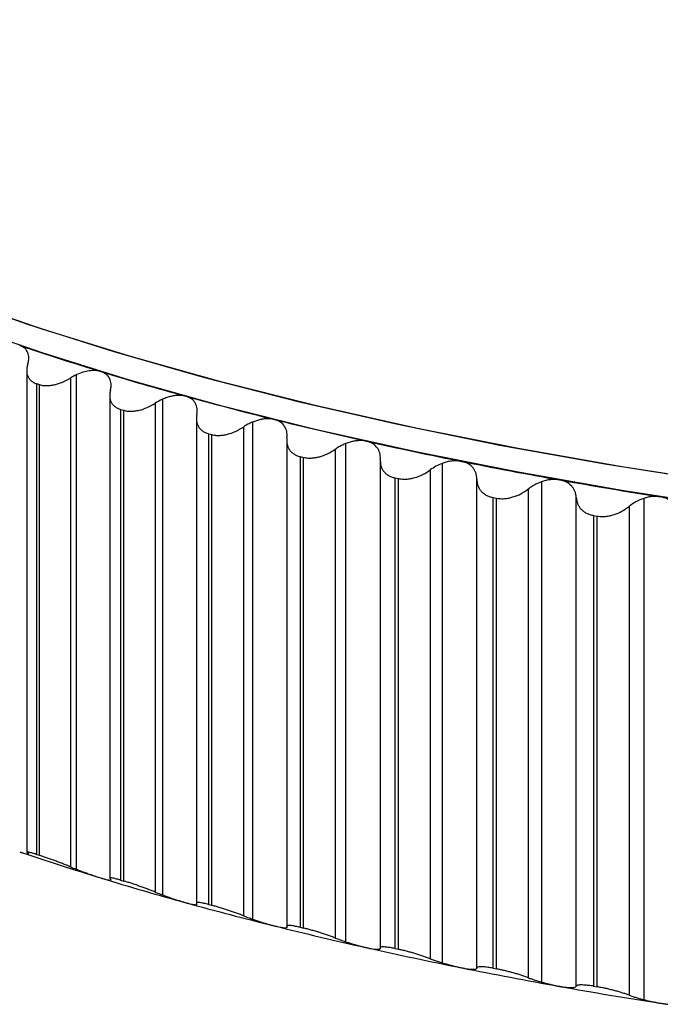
# Paper-space layout '_Dimétrica' of a CAD drawing. Header units: millimetres. Extents: x -40.5 to 42.3, y -20.2 to 56.9.
# Tile 2 of 8: x -25.3 to -15.1, y -19.1 to -3.5. Entities that reach past the tile are written whole.
import ezdxf

# ---------------------------------------------------------------- set-up
doc = ezdxf.new("R2010")
doc.units = ezdxf.units.MM

psp = doc.layouts.new('_Dimétrica')

# ---------------------------------------------------------------- linework, layer by layer
at = {"color": 7, "linetype": 'Continuous', "lineweight": 25}
for p, q in [((-25.162, -9.086), (-25.162, -16.705)), ((-24.377, -9.153), (-24.377, -16.975)), ((-25.009, -9.292), (-24.962, -9.307)), ((-25.009, -9.292), (-25.009, -16.74)), ((-24.962, -16.755), (-24.962, -9.307)), ((-24.471, -9.203), (-24.471, -16.937)), ((-23.848, -9.477), (-23.848, -17.119)), ((-23.131, -9.602), (-23.131, -17.336)), ((-23.012, -9.538), (-23.012, -17.382)), ((-23.677, -9.699), (-23.627, -9.714)), ((-23.677, -9.699), (-23.677, -17.148)), ((-23.627, -17.162), (-23.627, -9.714)), ((-22.475, -9.808), (-22.475, -17.547)), ((-21.59, -9.901), (-21.59, -17.765)), ((-22.284, -10.085), (-22.233, -10.098)), ((-22.284, -10.085), (-22.284, -17.533)), ((-22.233, -17.546), (-22.233, -10.098)), ((-21.732, -9.978), (-21.732, -17.712)), ((-21.046, -10.164), (-21.046, -17.903)), ((-20.114, -10.24), (-20.114, -18.123)), ((-20.279, -10.33), (-20.279, -18.064)), ((-20.835, -10.446), (-20.782, -10.459)), ((-20.835, -10.446), (-20.835, -17.894)), ((-20.782, -17.907), (-20.782, -10.459)), ((-19.566, -10.496), (-19.566, -18.235)), ((-18.587, -10.555), (-18.587, -18.455)), ((-18.774, -10.657), (-18.774, -18.391)), ((-19.334, -10.783), (-19.279, -10.794)), ((-19.334, -10.783), (-19.334, -18.231)), ((-19.279, -18.242), (-19.279, -10.794)), ((-18.037, -18.539), (-18.037, -10.805)), ((-17.013, -10.844), (-17.013, -18.761)), ((-17.222, -10.959), (-17.222, -18.693)), ((-17.784, -11.094), (-17.727, -11.104)), ((-17.784, -11.094), (-17.784, -18.542)), ((-17.727, -18.552), (-17.727, -11.104)), ((-16.463, -18.828), (-16.463, -11.094)), ((-15.396, -11.107), (-15.396, -19.039)), ((-15.626, -11.234), (-15.626, -18.968)), ((-16.189, -11.378), (-16.13, -11.388)), ((-16.189, -11.378), (-16.189, -18.826)), ((-16.13, -18.836), (-16.13, -11.388)), ((-25.009, -16.74), (-24.962, -16.755)), ((-23.677, -17.148), (-23.627, -17.162)), ((-22.467, -17.528), (-22.469, -17.519)), ((-22.284, -17.533), (-22.233, -17.546)), ((-20.835, -17.894), (-20.782, -17.907)), ((-19.334, -18.231), (-19.279, -18.242)), ((-17.784, -18.542), (-17.727, -18.552)), ((-16.189, -18.826), (-16.13, -18.836))]:
    psp.add_line(p, q, dxfattribs=at)
at = {"color": 7, "linetype": 'Continuous', "lineweight": 25, "flags": 128}
for points in [[(-35.5, 0), (-35.474, -0.449), (-35.352, -1.078), (-35.13, -1.704), (-34.808, -2.325), (-34.388, -2.939), (-33.87, -3.545), (-33.256, -4.141), (-32.548, -4.725), (-31.747, -5.295), (-30.857, -5.851), (-29.879, -6.39), (-28.816, -6.911), (-27.672, -7.413), (-26.449, -7.893), (-25.151, -8.351), (-23.782, -8.785), (-22.346, -9.195), (-20.846, -9.578), (-19.287, -9.935), (-17.673, -10.263), (-16.01, -10.562), (-14.301, -10.831), (-12.551, -11.069)], [(-13.99, -10.876), (-15.708, -10.612), (-17.381, -10.318), (-19.005, -9.995), (-20.576, -9.643), (-22.087, -9.264), (-23.536, -8.859), (-24.918, -8.428), (-26.23, -7.974), (-27.466, -7.497), (-28.625, -6.999), (-29.703, -6.481), (-30.696, -5.944), (-31.603, -5.391), (-32.419, -4.822), (-33.144, -4.239), (-33.774, -3.645), (-34.308, -3.04), (-34.745, -2.427), (-35.084, -1.806), (-35.323, -1.181), (-35.461, -0.552), (-35.5, 0)], [(-13.99, -11.253), (-15.708, -10.989), (-17.381, -10.695), (-19.005, -10.372), (-20.576, -10.02), (-22.087, -9.641), (-23.536, -9.236), (-24.918, -8.805), (-26.23, -8.351), (-27.466, -7.874), (-28.625, -7.376), (-29.703, -6.858), (-30.696, -6.321), (-31.603, -5.768), (-32.419, -5.199), (-33.144, -4.617), (-33.774, -4.022), (-34.308, -3.417), (-34.745, -2.804), (-35.084, -2.184), (-35.323, -1.558), (-35.461, -0.929), (-35.5, -0.377)]]:
    psp.add_lwpolyline(points, dxfattribs=at)
at = {"color": 7, "linetype": 'Continuous', "lineweight": 25}
for centre, radius, start, end in [((-10.546, 34.935), 46.041, 251.3455, 253.0246), ((-8.946, 40.173), 51.519, 253.0228, 254.5807), ((-7.456, 45.571), 57.118, 254.5791, 256.0334), ((-6.091, 51.05), 62.764, 256.03212, 257.39782), ((-4.865, 56.531), 68.381, 257.3967, 258.68655), ((-3.784, 61.928), 73.885, 258.68558, 259.91054), ((-2.852, 67.157), 79.197, 259.90969, 261.07924), ((-10.546, 26.922), 46.041, 251.3455, 253.0246), ((-8.946, 32.16), 51.519, 253.0228, 254.5807), ((-7.456, 37.557), 57.118, 254.5791, 256.0334), ((-6.091, 43.036), 62.764, 256.03212, 257.39782), ((-4.865, 48.517), 68.381, 257.3967, 258.68655), ((-3.784, 53.914), 73.885, 258.68558, 259.91054), ((-2.852, 59.143), 79.197, 259.90969, 261.07924)]:
    psp.add_arc(centre, radius, start, end, dxfattribs=at)
for points, knots in [([(-25.146, -8.986), (-25.141, -8.969), (-25.131, -8.934), (-25.128, -8.886), (-25.132, -8.842), (-25.147, -8.788), (-25.186, -8.728), (-25.245, -8.7), (-25.273, -8.687)], [0, 0, 0, 0, 0.136966, 0.265945, 0.387159, 0.500876, 0.756571, 1, 1, 1, 1]), ([(-25.146, -8.986), (-25.15, -9.004), (-25.16, -9.038), (-25.164, -9.086), (-25.16, -9.131), (-25.147, -9.174), (-25.126, -9.212), (-25.096, -9.245), (-25.057, -9.273), (-25.025, -9.285), (-25.009, -9.292)], [0, 0, 0, 0, 0.129351, 0.25442, 0.37715, 0.499598, 0.624418, 0.748827, 0.875523, 1, 1, 1, 1]), ([(-23.989, -9.1), (-24.002, -9.096), (-24.029, -9.089), (-24.075, -9.085), (-24.123, -9.085), (-24.188, -9.091), (-24.275, -9.11), (-24.342, -9.138), (-24.377, -9.153)], [0, 0, 0, 0, 0.122247, 0.246035, 0.371863, 0.500206, 0.739618, 1, 1, 1, 1]), ([(-23.837, -9.397), (-23.833, -9.379), (-23.826, -9.344), (-23.826, -9.296), (-23.833, -9.253), (-23.853, -9.198), (-23.896, -9.139), (-23.958, -9.113), (-23.989, -9.1)], [0, 0, 0, 0, 0.1369664, 0.265945, 0.3871587, 0.5008761, 0.7565711, 1, 1, 1, 1]), ([(-24.962, -9.307), (-24.951, -9.31), (-24.928, -9.316), (-24.891, -9.322), (-24.845, -9.324), (-24.789, -9.321), (-24.704, -9.306), (-24.594, -9.272), (-24.512, -9.226), (-24.471, -9.203)], [0, 0, 0, 0, 0.082853, 0.165927, 0.250144, 0.37425, 0.499637, 0.745109, 1, 1, 1, 1]), ([(-23.837, -9.397), (-23.841, -9.414), (-23.848, -9.448), (-23.849, -9.497), (-23.842, -9.542), (-23.826, -9.584), (-23.802, -9.622), (-23.768, -9.655), (-23.727, -9.682), (-23.693, -9.694), (-23.677, -9.699)], [0, 0, 0, 0, 0.129351, 0.25442, 0.37715, 0.499598, 0.624418, 0.748827, 0.875523, 1, 1, 1, 1]), ([(-22.644, -9.491), (-22.66, -9.487), (-22.694, -9.479), (-22.751, -9.477), (-22.812, -9.48), (-22.877, -9.492), (-22.945, -9.51), (-22.99, -9.529), (-23.012, -9.538)], [0, 0, 0, 0, 0.153735, 0.3115398, 0.4743005, 0.642825, 0.8178414, 1, 1, 1, 1]), ([(-22.469, -9.785), (-22.466, -9.767), (-22.461, -9.732), (-22.464, -9.684), (-22.474, -9.641), (-22.498, -9.587), (-22.546, -9.528), (-22.612, -9.503), (-22.644, -9.491)], [0, 0, 0, 0, 0.1369664, 0.2659451, 0.3871588, 0.5008762, 0.7565711, 1, 1, 1, 1]), ([(-23.627, -9.714), (-23.616, -9.717), (-23.592, -9.723), (-23.553, -9.727), (-23.506, -9.729), (-23.449, -9.725), (-23.363, -9.709), (-23.252, -9.673), (-23.172, -9.626), (-23.131, -9.602)], [0, 0, 0, 0, 0.082853, 0.165926, 0.250143, 0.37425, 0.499637, 0.745109, 1, 1, 1, 1]), ([(-22.469, -9.785), (-22.471, -9.802), (-22.476, -9.836), (-22.474, -9.885), (-22.464, -9.93), (-22.445, -9.972), (-22.418, -10.009), (-22.381, -10.041), (-22.337, -10.068), (-22.302, -10.079), (-22.284, -10.085)], [0, 0, 0, 0, 0.129351, 0.25442, 0.37715, 0.499598, 0.624418, 0.748827, 0.875523, 1, 1, 1, 1]), ([(-21.59, -9.901), (-21.614, -9.912), (-21.663, -9.934), (-21.709, -9.963), (-21.732, -9.978)], [0, 0, 0, 0, 0.479075, 1, 1, 1, 1]), ([(-21.241, -9.858), (-21.258, -9.855), (-21.29, -9.848), (-21.345, -9.846), (-21.403, -9.85), (-21.464, -9.86), (-21.527, -9.877), (-21.569, -9.893), (-21.59, -9.901)], [0, 0, 0, 0, 0.15525, 0.314068, 0.477251, 0.645532, 0.81958, 1, 1, 1, 1]), ([(-21.043, -10.15), (-21.042, -10.132), (-21.039, -10.097), (-21.045, -10.048), (-21.058, -10.005), (-21.086, -9.952), (-21.14, -9.894), (-21.208, -9.87), (-21.241, -9.858)], [0, 0, 0, 0, 0.136966, 0.265945, 0.387159, 0.500876, 0.756571, 1, 1, 1, 1]), ([(-22.233, -10.098), (-22.221, -10.101), (-22.196, -10.107), (-22.156, -10.111), (-22.107, -10.111), (-22.049, -10.106), (-21.962, -10.089), (-21.851, -10.051), (-21.773, -10.002), (-21.732, -9.978)], [0, 0, 0, 0, 0.082853, 0.165926, 0.250143, 0.37425, 0.499637, 0.745109, 1, 1, 1, 1]), ([(-21.043, -10.15), (-21.045, -10.167), (-21.048, -10.201), (-21.042, -10.25), (-21.029, -10.294), (-21.007, -10.336), (-20.976, -10.373), (-20.937, -10.404), (-20.891, -10.43), (-20.854, -10.441), (-20.835, -10.446)], [0, 0, 0, 0, 0.129351, 0.25442, 0.37715, 0.499598, 0.624418, 0.748827, 0.875523, 1, 1, 1, 1]), ([(-20.114, -10.24), (-20.132, -10.248), (-20.169, -10.264), (-20.225, -10.294), (-20.26, -10.318), (-20.279, -10.33)], [0, 0, 0, 0, 0.3123561, 0.6455415, 1, 1, 1, 1]), ([(-19.785, -10.202), (-19.804, -10.199), (-19.843, -10.192), (-19.906, -10.192), (-19.973, -10.199), (-20.044, -10.215), (-20.09, -10.232), (-20.114, -10.24)], [0, 0, 0, 0, 0.188362, 0.381398, 0.580304, 0.786175, 1, 1, 1, 1]), ([(-19.565, -10.49), (-19.564, -10.472), (-19.564, -10.437), (-19.573, -10.389), (-19.589, -10.346), (-19.621, -10.293), (-19.679, -10.236), (-19.751, -10.213), (-19.785, -10.202)], [0, 0, 0, 0, 0.1369664, 0.2659451, 0.3871589, 0.5008763, 0.7565712, 1, 1, 1, 1]), ([(-20.782, -10.459), (-20.769, -10.461), (-20.744, -10.466), (-20.703, -10.47), (-20.653, -10.469), (-20.594, -10.463), (-20.506, -10.444), (-20.396, -10.405), (-20.318, -10.355), (-20.279, -10.33)], [0, 0, 0, 0, 0.082853, 0.165927, 0.250144, 0.37425, 0.499637, 0.745109, 1, 1, 1, 1]), ([(-19.565, -10.49), (-19.565, -10.507), (-19.566, -10.541), (-19.557, -10.59), (-19.541, -10.634), (-19.516, -10.675), (-19.482, -10.712), (-19.44, -10.743), (-19.391, -10.768), (-19.353, -10.778), (-19.334, -10.783)], [0, 0, 0, 0, 0.129351, 0.25442, 0.37715, 0.499598, 0.624418, 0.748827, 0.875523, 1, 1, 1, 1]), ([(-18.279, -10.521), (-18.298, -10.518), (-18.334, -10.512), (-18.394, -10.512), (-18.457, -10.519), (-18.522, -10.533), (-18.565, -10.547), (-18.587, -10.555)], [0, 0, 0, 0, 0.189926, 0.383876, 0.582901, 0.787979, 1, 1, 1, 1]), ([(-18.037, -10.805), (-18.038, -10.787), (-18.039, -10.752), (-18.052, -10.704), (-18.07, -10.662), (-18.106, -10.609), (-18.169, -10.553), (-18.243, -10.532), (-18.279, -10.521)], [0, 0, 0, 0, 0.136966, 0.265945, 0.387159, 0.500876, 0.756571, 1, 1, 1, 1]), ([(-19.279, -10.794), (-19.266, -10.797), (-19.239, -10.801), (-19.197, -10.804), (-19.147, -10.803), (-19.087, -10.796), (-18.999, -10.775), (-18.889, -10.734), (-18.813, -10.683), (-18.774, -10.657)], [0, 0, 0, 0, 0.082854, 0.165927, 0.250144, 0.37425, 0.499637, 0.745109, 1, 1, 1, 1]), ([(-18.037, -10.805), (-18.036, -10.822), (-18.035, -10.856), (-18.023, -10.905), (-18.003, -10.949), (-17.975, -10.99), (-17.939, -11.025), (-17.894, -11.056), (-17.843, -11.08), (-17.803, -11.089), (-17.784, -11.094)], [0, 0, 0, 0, 0.129351, 0.25442, 0.37715, 0.499598, 0.624418, 0.748827, 0.875523, 1, 1, 1, 1]), ([(-17.013, -10.844), (-17.03, -10.851), (-17.066, -10.864), (-17.118, -10.891), (-17.171, -10.922), (-17.205, -10.946), (-17.222, -10.959)], [0, 0, 0, 0, 0.228738, 0.4714, 0.728378, 1, 1, 1, 1]), ([(-16.727, -10.815), (-16.744, -10.812), (-16.779, -10.807), (-16.835, -10.807), (-16.893, -10.813), (-16.953, -10.825), (-16.993, -10.838), (-17.013, -10.844)], [0, 0, 0, 0, 0.191389, 0.386199, 0.585344, 0.78968, 1, 1, 1, 1]), ([(-16.463, -11.094), (-16.465, -11.076), (-16.469, -11.041), (-16.484, -10.993), (-16.506, -10.951), (-16.546, -10.9), (-16.613, -10.845), (-16.69, -10.824), (-16.727, -10.815)], [0, 0, 0, 0, 0.136966, 0.265945, 0.387159, 0.500876, 0.756571, 1, 1, 1, 1]), ([(-17.727, -11.104), (-17.713, -11.106), (-17.686, -11.111), (-17.643, -11.113), (-17.592, -11.111), (-17.532, -11.103), (-17.443, -11.081), (-17.334, -11.037), (-17.26, -10.985), (-17.222, -10.959)], [0, 0, 0, 0, 0.082854, 0.165927, 0.250145, 0.374251, 0.499637, 0.745109, 1, 1, 1, 1]), ([(-16.463, -11.094), (-16.462, -11.111), (-16.458, -11.145), (-16.443, -11.193), (-16.42, -11.237), (-16.39, -11.277), (-16.351, -11.313), (-16.303, -11.342), (-16.25, -11.365), (-16.209, -11.374), (-16.189, -11.378)], [0, 0, 0, 0, 0.129351, 0.25442, 0.37715, 0.499598, 0.624418, 0.748827, 0.875523, 1, 1, 1, 1]), ([(-15.133, -11.081), (-15.153, -11.079), (-15.194, -11.074), (-15.26, -11.077), (-15.328, -11.087), (-15.373, -11.1), (-15.396, -11.107)], [0, 0, 0, 0, 0.241349, 0.487486, 0.739908, 1, 1, 1, 1]), ([(-14.848, -11.356), (-14.851, -11.338), (-14.857, -11.304), (-14.876, -11.256), (-14.9, -11.214), (-14.943, -11.163), (-15.015, -11.11), (-15.094, -11.091), (-15.133, -11.081)], [0, 0, 0, 0, 0.136966, 0.265945, 0.387159, 0.500876, 0.756571, 1, 1, 1, 1]), ([(-16.13, -11.388), (-16.116, -11.39), (-16.089, -11.394), (-16.045, -11.395), (-15.993, -11.392), (-15.932, -11.383), (-15.844, -11.36), (-15.735, -11.314), (-15.663, -11.261), (-15.626, -11.234)], [0, 0, 0, 0, 0.082854, 0.165928, 0.250145, 0.374251, 0.499638, 0.745109, 1, 1, 1, 1]), ([(-25.273, -16.701), (-25.258, -16.706), (-25.229, -16.716), (-25.192, -16.727), (-25.163, -16.734), (-25.137, -16.74), (-25.123, -16.738), (-25.138, -16.726), (-25.146, -16.72)], [0, 0, 0, 0, 0.120692, 0.24373, 0.369847, 0.499725, 0.734336, 1, 1, 1, 1]), ([(-25.009, -16.74), (-25.02, -16.736), (-25.042, -16.729), (-25.07, -16.721), (-25.099, -16.713), (-25.126, -16.706), (-25.154, -16.701), (-25.169, -16.703), (-25.154, -16.714), (-25.146, -16.72)], [0, 0, 0, 0, 0.082853, 0.165927, 0.250144, 0.37425, 0.499637, 0.745109, 1, 1, 1, 1]), ([(-24.471, -16.937), (-24.492, -16.929), (-24.532, -16.912), (-24.596, -16.887), (-24.66, -16.862), (-24.724, -16.838), (-24.788, -16.815), (-24.851, -16.792), (-24.91, -16.772), (-24.945, -16.76), (-24.962, -16.755)], [0, 0, 0, 0, 0.129351, 0.25442, 0.37715, 0.499598, 0.624418, 0.748827, 0.875523, 1, 1, 1, 1]), ([(-24.377, -16.975), (-24.353, -16.984), (-24.308, -17.002), (-24.239, -17.028), (-24.161, -17.057), (-24.073, -17.087), (-24.017, -17.105), (-23.989, -17.114)], [0, 0, 0, 0, 0.1759574, 0.3423553, 0.4997564, 0.7539426, 1, 1, 1, 1]), ([(-23.989, -17.114), (-23.973, -17.118), (-23.942, -17.128), (-23.903, -17.138), (-23.87, -17.145), (-23.84, -17.15), (-23.821, -17.148), (-23.831, -17.137), (-23.837, -17.131)], [0, 0, 0, 0, 0.1206917, 0.2437299, 0.3698473, 0.4997245, 0.7343356, 1, 1, 1, 1]), ([(-23.677, -17.148), (-23.688, -17.144), (-23.711, -17.138), (-23.741, -17.13), (-23.772, -17.122), (-23.802, -17.116), (-23.834, -17.111), (-23.855, -17.113), (-23.843, -17.125), (-23.837, -17.131)], [0, 0, 0, 0, 0.082853, 0.165926, 0.250143, 0.37425, 0.499637, 0.745109, 1, 1, 1, 1]), ([(-23.131, -17.336), (-23.151, -17.328), (-23.191, -17.312), (-23.255, -17.288), (-23.318, -17.264), (-23.383, -17.241), (-23.448, -17.219), (-23.512, -17.198), (-23.573, -17.178), (-23.609, -17.167), (-23.627, -17.162)], [0, 0, 0, 0, 0.129351, 0.25442, 0.37715, 0.499598, 0.624418, 0.748827, 0.875523, 1, 1, 1, 1]), ([(-23.131, -17.336), (-23.111, -17.344), (-23.073, -17.359), (-23.032, -17.375), (-23.012, -17.382)], [0, 0, 0, 0, 0.517959, 1, 1, 1, 1]), ([(-23.012, -17.382), (-22.99, -17.39), (-22.945, -17.407), (-22.877, -17.431), (-22.812, -17.453), (-22.751, -17.473), (-22.694, -17.49), (-22.66, -17.5), (-22.644, -17.505)], [0, 0, 0, 0, 0.182159, 0.357175, 0.5257, 0.68846, 0.846265, 1, 1, 1, 1]), ([(-22.644, -17.505), (-22.627, -17.509), (-22.594, -17.518), (-22.553, -17.527), (-22.517, -17.534), (-22.492, -17.537), (-22.474, -17.537), (-22.468, -17.535), (-22.465, -17.534)], [0, 0, 0, 0, 0.164255, 0.331705, 0.503344, 0.680101, 0.834932, 1, 1, 1, 1]), ([(-22.284, -17.533), (-22.296, -17.53), (-22.32, -17.524), (-22.351, -17.516), (-22.385, -17.509), (-22.417, -17.503), (-22.453, -17.499), (-22.48, -17.502), (-22.472, -17.513), (-22.469, -17.519)], [0, 0, 0, 0, 0.0828531, 0.1659264, 0.2501432, 0.3742499, 0.4996372, 0.745109, 1, 1, 1, 1]), ([(-21.732, -17.712), (-21.752, -17.704), (-21.792, -17.689), (-21.854, -17.666), (-21.918, -17.643), (-21.983, -17.621), (-22.049, -17.6), (-22.114, -17.58), (-22.176, -17.561), (-22.214, -17.551), (-22.233, -17.546)], [0, 0, 0, 0, 0.129351, 0.25442, 0.37715, 0.499598, 0.624418, 0.748827, 0.875523, 1, 1, 1, 1]), ([(-21.732, -17.712), (-21.709, -17.721), (-21.663, -17.739), (-21.614, -17.756), (-21.59, -17.765)], [0, 0, 0, 0, 0.520925, 1, 1, 1, 1]), ([(-21.59, -17.765), (-21.569, -17.772), (-21.527, -17.787), (-21.464, -17.808), (-21.403, -17.827), (-21.345, -17.844), (-21.29, -17.86), (-21.258, -17.868), (-21.241, -17.872)], [0, 0, 0, 0, 0.18042, 0.354468, 0.522749, 0.685932, 0.84475, 1, 1, 1, 1]), ([(-21.241, -17.872), (-21.224, -17.876), (-21.19, -17.885), (-21.146, -17.893), (-21.108, -17.9), (-21.069, -17.903), (-21.039, -17.9), (-21.042, -17.889), (-21.043, -17.884)], [0, 0, 0, 0, 0.120692, 0.24373, 0.369847, 0.499724, 0.734336, 1, 1, 1, 1]), ([(-20.835, -17.894), (-20.848, -17.891), (-20.872, -17.886), (-20.906, -17.879), (-20.941, -17.872), (-20.976, -17.867), (-21.016, -17.864), (-21.048, -17.866), (-21.045, -17.878), (-21.043, -17.884)], [0, 0, 0, 0, 0.082853, 0.165927, 0.250144, 0.37425, 0.499637, 0.745109, 1, 1, 1, 1]), ([(-20.279, -18.064), (-20.298, -18.057), (-20.337, -18.042), (-20.399, -18.02), (-20.462, -17.999), (-20.527, -17.978), (-20.593, -17.957), (-20.659, -17.938), (-20.724, -17.921), (-20.763, -17.911), (-20.782, -17.907)], [0, 0, 0, 0, 0.129351, 0.25442, 0.37715, 0.499598, 0.624418, 0.748827, 0.875523, 1, 1, 1, 1]), ([(-20.279, -18.064), (-20.252, -18.074), (-20.2, -18.094), (-20.142, -18.114), (-20.114, -18.123)], [0, 0, 0, 0, 0.523679, 1, 1, 1, 1]), ([(-20.114, -18.123), (-20.094, -18.129), (-20.055, -18.142), (-19.996, -18.16), (-19.939, -18.177), (-19.885, -18.192), (-19.833, -18.205), (-19.801, -18.212), (-19.785, -18.216)], [0, 0, 0, 0, 0.178762, 0.351893, 0.51995, 0.683539, 0.84332, 1, 1, 1, 1]), ([(-19.785, -18.216), (-19.768, -18.22), (-19.732, -18.228), (-19.685, -18.236), (-19.644, -18.241), (-19.602, -18.244), (-19.567, -18.24), (-19.565, -18.23), (-19.565, -18.224)], [0, 0, 0, 0, 0.120692, 0.24373, 0.369847, 0.499724, 0.734336, 1, 1, 1, 1]), ([(-19.334, -18.231), (-19.347, -18.228), (-19.372, -18.223), (-19.407, -18.216), (-19.445, -18.211), (-19.482, -18.206), (-19.526, -18.203), (-19.563, -18.207), (-19.564, -18.218), (-19.565, -18.224)], [0, 0, 0, 0, 0.082854, 0.165927, 0.250144, 0.37425, 0.499637, 0.745109, 1, 1, 1, 1]), ([(-18.774, -18.391), (-18.793, -18.384), (-18.831, -18.37), (-18.892, -18.349), (-18.955, -18.329), (-19.02, -18.309), (-19.086, -18.29), (-19.153, -18.272), (-19.219, -18.256), (-19.259, -18.247), (-19.279, -18.242)], [0, 0, 0, 0, 0.129351, 0.254419, 0.37715, 0.499597, 0.624418, 0.748827, 0.875523, 1, 1, 1, 1]), ([(-18.774, -18.391), (-18.753, -18.399), (-18.714, -18.414), (-18.65, -18.435), (-18.607, -18.449), (-18.587, -18.455)], [0, 0, 0, 0, 0.356758, 0.689882, 1, 1, 1, 1]), ([(-18.587, -18.455), (-18.565, -18.462), (-18.522, -18.475), (-18.457, -18.493), (-18.394, -18.509), (-18.334, -18.524), (-18.298, -18.531), (-18.279, -18.535)], [0, 0, 0, 0, 0.212021, 0.417099, 0.616124, 0.810074, 1, 1, 1, 1]), ([(-18.279, -18.535), (-18.261, -18.539), (-18.224, -18.546), (-18.175, -18.553), (-18.132, -18.558), (-18.086, -18.56), (-18.045, -18.556), (-18.04, -18.545), (-18.037, -18.539)], [0, 0, 0, 0, 0.120692, 0.24373, 0.369847, 0.499724, 0.734336, 1, 1, 1, 1]), ([(-17.784, -18.542), (-17.797, -18.539), (-17.823, -18.534), (-17.86, -18.529), (-17.899, -18.523), (-17.939, -18.519), (-17.987, -18.518), (-18.029, -18.522), (-18.034, -18.533), (-18.037, -18.539)], [0, 0, 0, 0, 0.082854, 0.165927, 0.250145, 0.374251, 0.499637, 0.745109, 1, 1, 1, 1]), ([(-17.222, -18.693), (-17.24, -18.686), (-17.277, -18.673), (-17.337, -18.653), (-17.399, -18.633), (-17.464, -18.615), (-17.531, -18.597), (-17.598, -18.58), (-17.665, -18.565), (-17.706, -18.557), (-17.727, -18.552)], [0, 0, 0, 0, 0.129351, 0.254419, 0.37715, 0.499597, 0.624418, 0.748826, 0.875523, 1, 1, 1, 1]), ([(-17.222, -18.693), (-17.205, -18.699), (-17.171, -18.711), (-17.118, -18.729), (-17.066, -18.746), (-17.03, -18.756), (-17.013, -18.761)], [0, 0, 0, 0, 0.2716223, 0.5285997, 0.7712617, 1, 1, 1, 1]), ([(-17.013, -18.761), (-16.993, -18.767), (-16.953, -18.778), (-16.893, -18.793), (-16.835, -18.807), (-16.779, -18.819), (-16.744, -18.825), (-16.727, -18.828)], [0, 0, 0, 0, 0.21032, 0.414656, 0.613801, 0.808611, 1, 1, 1, 1]), ([(-16.727, -18.828), (-16.708, -18.832), (-16.67, -18.838), (-16.619, -18.844), (-16.573, -18.848), (-16.524, -18.85), (-16.478, -18.845), (-16.468, -18.834), (-16.463, -18.828)], [0, 0, 0, 0, 0.120692, 0.24373, 0.369847, 0.499724, 0.734336, 1, 1, 1, 1]), ([(-16.189, -18.826), (-16.202, -18.824), (-16.229, -18.82), (-16.267, -18.815), (-16.308, -18.81), (-16.35, -18.807), (-16.402, -18.806), (-16.449, -18.811), (-16.459, -18.822), (-16.463, -18.828)], [0, 0, 0, 0, 0.082854, 0.165928, 0.250145, 0.374251, 0.499637, 0.745109, 1, 1, 1, 1]), ([(-15.626, -18.968), (-15.644, -18.962), (-15.68, -18.949), (-15.739, -18.93), (-15.8, -18.912), (-15.865, -18.894), (-15.931, -18.877), (-15.999, -18.861), (-16.067, -18.847), (-16.109, -18.84), (-16.13, -18.836)], [0, 0, 0, 0, 0.129351, 0.254419, 0.377149, 0.499597, 0.624418, 0.748826, 0.875523, 1, 1, 1, 1]), ([(-15.626, -18.968), (-15.608, -18.975), (-15.572, -18.988), (-15.513, -19.006), (-15.455, -19.024), (-15.415, -19.034), (-15.396, -19.039)], [0, 0, 0, 0, 0.273304, 0.530769, 0.772827, 1, 1, 1, 1]), ([(-15.396, -19.039), (-15.373, -19.045), (-15.328, -19.057), (-15.26, -19.072), (-15.194, -19.085), (-15.153, -19.092), (-15.133, -19.095)], [0, 0, 0, 0, 0.260092, 0.512514, 0.758651, 1, 1, 1, 1]), ([(-15.133, -19.095), (-15.113, -19.098), (-15.074, -19.104), (-15.021, -19.11), (-14.972, -19.113), (-14.92, -19.113), (-14.869, -19.108), (-14.855, -19.096), (-14.848, -19.09)], [0, 0, 0, 0, 0.120692, 0.24373, 0.369847, 0.499724, 0.734336, 1, 1, 1, 1])]:
    psp.add_open_spline(points, degree=3, knots=knots, dxfattribs=at)
for points in [[(-24.377, -9.153), (-24.409, -9.168), (-24.441, -9.185), (-24.471, -9.203)], [(-23.012, -9.538), (-23.053, -9.556), (-23.093, -9.578), (-23.131, -9.602)], [(-18.587, -10.555), (-18.654, -10.58), (-18.717, -10.616), (-18.774, -10.657)], [(-15.396, -11.107), (-15.481, -11.135), (-15.56, -11.18), (-15.626, -11.234)], [(-24.471, -16.937), (-24.44, -16.95), (-24.409, -16.963), (-24.377, -16.975)]]:
    psp.add_open_spline(points, degree=3, dxfattribs=at)

doc.saveas('drawing.dxf')
